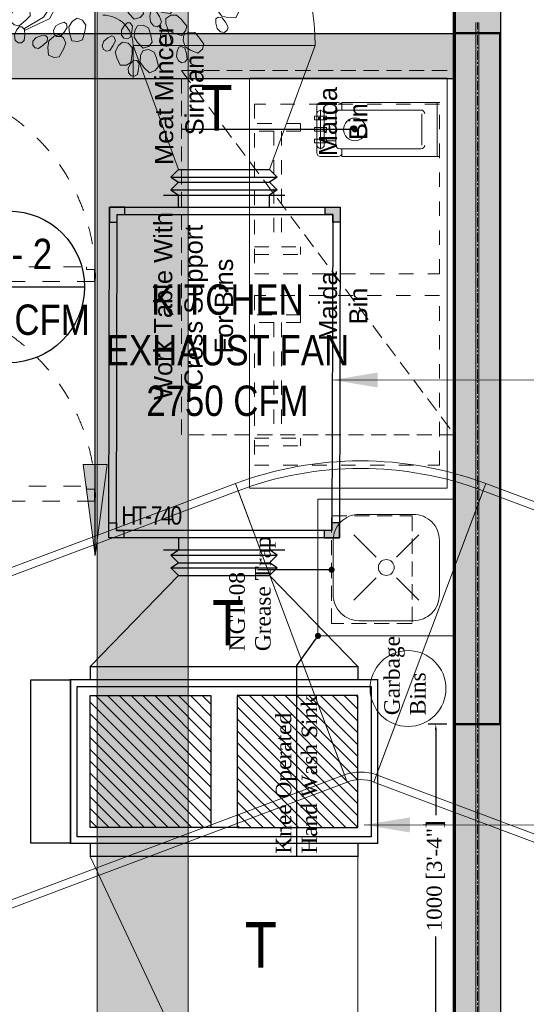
# Model space of a CAD drawing. Header units: millimetres. Extents: x -116878 to 389011, y -1241 to 103674.
# Tile 65 of 103: x 68962 to 70631, y 35125 to 38369. Entities that reach past the tile are written whole.
import ezdxf
from ezdxf.enums import TextEntityAlignment as Align

# ---------------------------------------------------------------- set-up
doc = ezdxf.new("R2010")
doc.units = ezdxf.units.MM
doc.header["$MEASUREMENT"] = 0
doc.header["$PDMODE"] = 3
for name, pattern in [('CENTER', [2, 1.25, -0.25, 0.25, -0.25]), ('Dash', [6.35, 3.175, -3.175]), ('DASHED', [0.75, 0.5, -0.25]), ('HIDDEN', [0.375, 0.25, -0.125])]:
    doc.linetypes.add(name, pattern=pattern)
doc.layers.get('0').update_dxf_attribs({"color": 252})
doc.layers.get('defpoints').update_dxf_attribs({"color": 2, "lineweight": 9})
for name, color, linetype, lineweight in [('07_Plants', 252, 'Continuous', 9), ('300 MM CABLE TRAY FOR ELECTRICAL', 4, 'Continuous', 5), ('A - TEXT', 252, 'Continuous', 13), ('A Equipments', 252, 'Continuous', 5), ('A-DETL', 252, 'Continuous', 9), ('A-FLOR', 252, 'Continuous', 18), ('CKD Equipments', 252, 'Continuous', 0), ('EQUIPMENT', 252, 'Continuous', 13), ('flooring 2', 252, 'Continuous', 0), ('Flooring 4', 252, 'Continuous', 0), ('M-HVAC-DUCT', 7, 'Continuous', 15), ('M-HVAC-DUCT-IDEN', 7, 'Continuous', 13), ('MEPTEK-SAD', 6, 'Continuous', 30), ('Wall New', 252, 'Continuous', 50)]:
    doc.layers.add(name, color=color, linetype=linetype, lineweight=lineweight)
for name, color, linetype in [('Equipment Name', 252, 'Continuous'), ('Legend', 7, 'Continuous'), ('MEPTEK-UNITS', 1, 'Continuous'), ('Wall', 252, 'Continuous')]:
    doc.layers.add(name, color=color, linetype=linetype)
doc.layers.add('MEPTEK-EQP-DX', color=30, linetype='Continuous', true_color=0xff7f00)
doc.layers.add('MEPTEK-KE-DUCT', color=220, linetype='Continuous', lineweight=20, true_color=0xff00bf)
doc.styles.add('ARIAL', font='ARIALN.TTF')
doc.styles.add('Arial Narrow', font='ARIALN.TTF')
doc.styles.add('CKD_Dimension Text', font='BOOKOSI.TTF')
doc.styles.add('style1', font='arial.ttf')
doc.styles.add('style12', font='BOOKOSI.TTF')
doc.dimstyles.new('Copy of Standard', dxfattribs={"dimtxt": 78, "dimasz": 60, "dimexe": 24, "dimexo": 24, "dimgap": 24, "dimtad": 1, "dimtoh": 1, "dimdec": 0, "dimzin": 0, "dimdsep": 46, "dimtxsty": 'Standard', "dimcen": 0.09, "dimadec": 0, "dimazin": 0, "dimtfac": 1, "dimtdec": 0, "dimtofl": 0, "dimtmove": 0, "dimatfit": 3, "dimfxl": 1, "dimtolj": 1, "dimtzin": 0, "dimarcsym": 0})
doc.dimstyles.new('TFS-Dim', dxfattribs={"dimtxt": 50, "dimasz": 20, "dimexe": 25, "dimexo": 25, "dimgap": 5, "dimtad": 0, "dimdec": 0, "dimzin": 0, "dimdsep": 46, "dimtxsty": 'style12', "dimcen": 0.09, "dimclrd": 8, "dimclre": 8, "dimadec": 0, "dimazin": 0, "dimtfac": 1, "dimtdec": 0, "dimtofl": 0, "dimtmove": 0, "dimatfit": 3, "dimldrblk": 'DOT', "dimfxl": 1, "dimtolj": 1, "dimtzin": 0, "dimlwd": -1, "dimlwe": -1, "dimarcsym": 0})

# ---------------------------------------------------------------- blocks, each defined once
blk = doc.blocks.new('zw$CED2')
at = {"layer": 'Flooring 4'}
blk.add_lwpolyline([(-4702.1, -14134.9), (-4702.1, -22937.2), (-8523, -22937.2), (-8523, -14134.9), (-7522.1, -14134.9), (-4702.1, -14134.9)], dxfattribs=at)
blk = doc.blocks.new('common wall')
at = {"layer": 'Wall'}
h = blk.add_hatch(color=253, dxfattribs=at)
h.dxf.hatch_style = 1
h.paths.add_polyline_path([(15937.48, 334.97), (15943.48, 334.97), (15943.52, 923.31), (15940.52, 924.39), (15937.52, 923.29)])
at = {"layer": 'Wall', "transparency": 33554687}
h = blk.add_hatch(dxfattribs=at)
h.set_pattern_fill('ANSI31', color=253, scale=0.03937)
h.set_pattern_definition([(45, (16320.20389, 379.2587976), (-0.003479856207, 0.003479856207), [])])
h.paths.add_polyline_path([(15826.43, 771.04), (15826.43, 765.14), (15937.48, 765.14), (15937.48, 771.04)])
at = {"layer": 'Wall'}
blk.add_lwpolyline([(15937.48, 334.97), (15943.48, 334.97), (15943.48, 812.27), (15943.53, 923.3), (15940.52, 924.39), (15937.53, 923.3), (15937.48, 812.27)], close=True, dxfattribs=at)
blk.add_lwpolyline([(15826.43, 771.04), (15937.48, 771.04), (15937.48, 765.14), (15826.43, 765.14), (15826.43, 771.04)], dxfattribs=at)
blk = doc.blocks.new('P1')
at = {"layer": '07_Plants'}
for points in [[(2293.3, -943.04), (2292.7, -942.61), (2292.14, -941.93), (2292.03, -941.12), (2292.35, -940.55), (2292.91, -940.39), (2293.44, -940.6), (2293.81, -941.46), (2294.06, -942.34), (2293.74, -942.91)], [(2287.98, -945.67), (2287.21, -945.24), (2286.52, -944.32), (2286.58, -943.26), (2286.92, -941.99), (2287.94, -941.8), (2288.72, -942.07), (2289.19, -943.45), (2289.38, -944.47), (2288.85, -945.3)], [(2295.1, -944.33), (2294.55, -943.64), (2294.23, -942.53), (2294.68, -941.57), (2295.46, -940.51), (2296.47, -940.7), (2297.1, -941.24), (2297.04, -942.7), (2296.85, -943.71), (2296.05, -944.3)], [(2301.02, -943.79), (2300.61, -943.18), (2300.34, -942.34), (2300.53, -941.55), (2301.03, -941.13), (2301.61, -941.18), (2302.04, -941.57), (2302.07, -942.5), (2301.98, -943.42), (2301.48, -943.83)], [(2285.83, -945.13), (2285.11, -944.94), (2284.35, -944.51), (2283.95, -943.79), (2284.04, -943.15), (2284.5, -942.8), (2285.08, -942.8), (2285.73, -943.47), (2286.29, -944.2), (2286.2, -944.85)], [(2302.24, -945.64), (2301.97, -944.81), (2302.07, -943.66), (2302.84, -942.92), (2303.95, -942.21), (2304.82, -942.75), (2305.22, -943.49), (2304.63, -944.82), (2304.09, -945.7), (2303.13, -945.96)], [(2291.33, -948.65), (2290.72, -948.02), (2290.31, -946.94), (2290.67, -945.94), (2291.36, -944.81), (2292.38, -944.92), (2293.06, -945.4), (2293.12, -946.86), (2293.02, -947.89), (2292.28, -948.54)], [(2295.31, -947.64), (2294.96, -946.99), (2294.76, -946.13), (2295.01, -945.36), (2295.54, -944.98), (2296.11, -945.08), (2296.51, -945.5), (2296.46, -946.43), (2296.3, -947.34), (2295.76, -947.72)], [(2297.77, -946.76), (2297.38, -946.13), (2297.13, -945.29), (2297.35, -944.5), (2297.86, -944.1), (2298.43, -944.16), (2298.85, -944.56), (2298.85, -945.49), (2298.74, -946.41), (2298.23, -946.81)], [(2298.93, -948.64), (2298.69, -947.8), (2298.83, -946.65), (2299.61, -945.94), (2300.74, -945.26), (2301.6, -945.83), (2301.97, -946.57), (2301.35, -947.89), (2300.78, -948.75), (2299.82, -948.98)], [(2307.95, -947.28), (2307.79, -946.56), (2307.84, -945.68), (2308.3, -945.01), (2308.92, -944.8), (2309.44, -945.06), (2309.7, -945.58), (2309.39, -946.45), (2308.98, -947.28), (2308.36, -947.49)], [(2281.82, -949.51), (2280.95, -949.37), (2279.97, -948.77), (2279.64, -947.75), (2279.5, -946.45), (2280.38, -945.9), (2281.21, -945.88), (2282.15, -947), (2282.69, -947.88), (2282.5, -948.84)], [(2284.72, -950.8), (2283.89, -950.53), (2283.02, -949.76), (2282.88, -948.71), (2282.96, -947.39), (2283.92, -947.01), (2284.74, -947.12), (2285.47, -948.39), (2285.86, -949.34), (2285.51, -950.26)], [(2288.85, -948.44), (2288.21, -948.07), (2287.6, -947.43), (2287.42, -946.64), (2287.69, -946.04), (2288.23, -945.84), (2288.78, -946), (2289.22, -946.82), (2289.55, -947.68), (2289.28, -948.28)], [(2308.41, -949.45), (2308.46, -948.57), (2308.98, -947.54), (2309.96, -947.12), (2311.25, -946.86), (2311.87, -947.69), (2311.97, -948.51), (2310.94, -949.55), (2310.12, -950.17), (2309.14, -950.07)], [(2279.62, -949.77), (2278.88, -949.86), (2278.01, -949.73), (2277.39, -949.2), (2277.24, -948.57), (2277.54, -948.08), (2278.08, -947.87), (2278.92, -948.26), (2279.71, -948.74), (2279.86, -949.38)], [(2287.75, -950.39), (2287.07, -950.12), (2286.36, -949.6), (2286.06, -948.84), (2286.23, -948.21), (2286.73, -947.92), (2287.3, -947.99), (2287.86, -948.73), (2288.32, -949.53), (2288.15, -950.16)], [(2295.22, -950.96), (2295.02, -950.11), (2295.22, -948.97), (2296.04, -948.3), (2297.2, -947.68), (2298.03, -948.3), (2298.36, -949.06), (2297.67, -950.34), (2297.05, -951.17), (2296.09, -951.35)], [(2305.51, -949.96), (2305.46, -949.22), (2305.63, -948.36), (2306.19, -947.76), (2306.83, -947.64), (2307.3, -947.97), (2307.49, -948.52), (2307.06, -949.34), (2306.53, -950.1), (2305.89, -950.22)], [(2282.39, -952.07), (2281.65, -952.04), (2280.82, -951.76), (2280.29, -951.14), (2280.25, -950.49), (2280.63, -950.06), (2281.2, -949.94), (2281.97, -950.47), (2282.66, -951.08), (2282.7, -951.73)], [(2289.7, -952.7), (2289, -952.17), (2288.42, -951.17), (2288.62, -950.13), (2289.11, -948.91), (2290.14, -948.85), (2290.89, -949.22), (2291.18, -950.65), (2291.24, -951.68), (2290.62, -952.44)], [(2292.52, -951.53), (2292.37, -950.81), (2292.43, -949.93), (2292.9, -949.27), (2293.52, -949.07), (2294.04, -949.33), (2294.29, -949.85), (2293.97, -950.72), (2293.55, -951.54), (2292.93, -951.74)], [(2305.67, -952.17), (2305.84, -951.31), (2306.5, -950.36), (2307.53, -950.09), (2308.84, -950.01), (2309.34, -950.92), (2309.32, -951.75), (2308.16, -952.63), (2307.25, -953.12), (2306.3, -952.88)], [(2296.88, -953.36), (2296.94, -952.48), (2297.47, -951.45), (2298.45, -951.05), (2299.75, -950.81), (2300.36, -951.64), (2300.45, -952.46), (2299.41, -953.49), (2298.58, -954.1), (2297.6, -953.98)], [(2310.3, -952.59), (2310.6, -951.91), (2311.15, -951.23), (2311.92, -950.96), (2312.55, -951.15), (2312.81, -951.66), (2312.72, -952.23), (2311.96, -952.76), (2311.14, -953.19), (2310.52, -953)], [(2313.14, -953.04), (2313.26, -952.31), (2313.62, -951.51), (2314.3, -951.05), (2314.95, -951.08), (2315.34, -951.51), (2315.39, -952.08), (2314.79, -952.79), (2314.11, -953.41), (2313.45, -953.38)], [(2286.04, -955.06), (2285.39, -954.72), (2284.74, -954.13), (2284.51, -953.34), (2284.74, -952.73), (2285.27, -952.49), (2285.83, -952.62), (2286.32, -953.41), (2286.7, -954.26), (2286.47, -954.87)], [(2288.83, -956.87), (2288.18, -956.28), (2287.7, -955.23), (2288, -954.21), (2288.62, -953.04), (2289.65, -953.08), (2290.35, -953.52), (2290.5, -954.98), (2290.46, -956.01), (2289.76, -956.7)], [(2293.38, -955.71), (2292.5, -955.76), (2291.42, -955.36), (2290.9, -954.43), (2290.49, -953.18), (2291.24, -952.47), (2292.05, -952.28), (2293.19, -953.18), (2293.9, -953.93), (2293.91, -954.92)], [(2307.14, -954.13), (2307.53, -953.34), (2308.42, -952.6), (2309.48, -952.61), (2310.77, -952.89), (2311.01, -953.89), (2310.77, -954.69), (2309.42, -955.23), (2308.41, -955.47), (2307.55, -954.98)], [(2279.07, -956.92), (2278.21, -957.11), (2277.08, -956.9), (2276.41, -956.07), (2275.81, -954.9), (2276.43, -954.08), (2277.2, -953.75), (2278.47, -954.46), (2279.3, -955.08), (2279.47, -956.05)], [(2304.46, -955.53), (2304.6, -954.81), (2305, -954.02), (2305.69, -953.59), (2306.34, -953.65), (2306.71, -954.09), (2306.75, -954.67), (2306.11, -955.35), (2305.41, -955.94), (2304.76, -955.88)], [(2312.8, -955.23), (2313.16, -954.43), (2314.01, -953.65), (2315.08, -953.62), (2316.37, -953.84), (2316.65, -954.83), (2316.45, -955.64), (2315.12, -956.23), (2314.13, -956.52), (2313.25, -956.07)], [(2293.63, -959.95), (2292.76, -960.08), (2291.65, -959.8), (2291.03, -958.93), (2290.51, -957.72), (2291.18, -956.94), (2291.97, -956.67), (2293.2, -957.45), (2293.98, -958.13), (2294.08, -959.11)], [(2305.81, -956.89), (2306.28, -956.33), (2307, -955.83), (2307.82, -955.78), (2308.36, -956.14), (2308.48, -956.71), (2308.23, -957.23), (2307.35, -957.52), (2306.44, -957.71), (2305.9, -957.35)], [(2308.84, -957.27), (2309.39, -956.59), (2310.41, -956.05), (2311.45, -956.29), (2312.65, -956.83), (2312.67, -957.86), (2312.27, -958.59), (2310.83, -958.83), (2309.8, -958.85), (2309.06, -958.19)], [(2277.12, -959.11), (2276.46, -959.46), (2275.61, -959.65), (2274.83, -959.39), (2274.46, -958.85), (2274.57, -958.29), (2275, -957.9), (2275.92, -957.95), (2276.83, -958.12), (2277.2, -958.66)], [(2281.45, -960.52), (2280.58, -960.66), (2279.46, -960.39), (2278.84, -959.52), (2278.3, -958.32), (2278.97, -957.54), (2279.76, -957.25), (2280.99, -958.03), (2281.78, -958.7), (2281.89, -959.68)], [(2302.03, -959.16), (2302.6, -958.7), (2303.41, -958.36), (2304.22, -958.47), (2304.68, -958.93), (2304.68, -959.51), (2304.33, -959.97), (2303.41, -960.09), (2302.49, -960.09), (2302.03, -959.63)], [(2304.85, -958.71), (2305.57, -958.21), (2306.7, -957.98), (2307.63, -958.5), (2308.63, -959.36), (2308.36, -960.35), (2307.77, -960.94), (2306.32, -960.76), (2305.33, -960.49), (2304.8, -959.66)], [(2314.99, -959.02), (2315.36, -958.38), (2315.99, -957.77), (2316.78, -957.58), (2317.38, -957.84), (2317.59, -958.38), (2317.43, -958.94), (2316.61, -959.38), (2315.75, -959.71), (2315.15, -959.45)], [(2275.49, -962.29), (2274.76, -962.77), (2273.62, -962.99), (2272.7, -962.45), (2271.72, -961.58), (2272, -960.59), (2272.6, -960.01), (2274.04, -960.21), (2275.03, -960.49), (2275.54, -961.34)], [(2313.87, -960.93), (2314.5, -960.32), (2315.58, -959.9), (2316.58, -960.26), (2317.71, -960.93), (2317.61, -961.96), (2317.13, -962.64), (2315.68, -962.71), (2314.65, -962.61), (2313.99, -961.88)], [(2279.2, -962.6), (2278.53, -962.91), (2277.67, -963.06), (2276.91, -962.75), (2276.57, -962.19), (2276.71, -961.63), (2277.16, -961.27), (2278.08, -961.38), (2278.98, -961.6), (2279.31, -962.16)], [(2284.36, -962.07), (2283.66, -962.3), (2282.78, -962.35), (2282.06, -961.97), (2281.78, -961.37), (2281.98, -960.83), (2282.46, -960.52), (2283.37, -960.73), (2284.24, -961.04), (2284.51, -961.63)], [(2308.83, -961.7), (2309.41, -961.24), (2310.22, -960.89), (2311.03, -961.01), (2311.49, -961.47), (2311.49, -962.05), (2311.14, -962.51), (2310.22, -962.62), (2309.3, -962.62), (2308.83, -962.16)], [(2274.04, -963.96), (2273.56, -964.52), (2272.83, -965.01), (2272.01, -965.05), (2271.47, -964.68), (2271.37, -964.11), (2271.62, -963.59), (2272.51, -963.31), (2273.42, -963.14), (2273.95, -963.51)], [(2285.04, -964.2), (2284.36, -964.51), (2283.5, -964.64), (2282.74, -964.33), (2282.41, -963.77), (2282.55, -963.21), (2283, -962.85), (2283.92, -962.97), (2284.82, -963.2), (2285.15, -963.76)], [(2307.1, -963.09), (2307.91, -962.74), (2309.07, -962.74), (2309.87, -963.43), (2310.68, -964.47), (2310.22, -965.39), (2309.53, -965.85), (2308.14, -965.39), (2307.22, -964.93), (2306.87, -964.01)], [(2311.26, -962.74), (2312.07, -962.39), (2313.22, -962.39), (2314.03, -963.09), (2314.84, -964.12), (2314.37, -965.05), (2313.68, -965.51), (2312.3, -965.05), (2311.37, -964.58), (2311.03, -963.66)], [(2317.72, -963.09), (2318.3, -962.62), (2319.1, -962.28), (2319.91, -962.39), (2320.37, -962.85), (2320.37, -963.43), (2320.03, -963.89), (2319.1, -964.01), (2318.18, -964.01), (2317.72, -963.55)], [(2279.38, -965.99), (2278.68, -966.52), (2277.56, -966.8), (2276.61, -966.32), (2275.58, -965.5), (2275.8, -964.5), (2276.37, -963.88), (2277.82, -964), (2278.83, -964.23), (2279.38, -965.04)], [(2315.99, -964.47), (2316.8, -964.12), (2317.95, -964.12), (2318.76, -964.82), (2319.57, -965.85), (2319.1, -966.78), (2318.41, -967.24), (2317.03, -966.78), (2316.1, -966.31), (2315.76, -965.39)], [(2284.47, -967), (2283.83, -967.6), (2282.75, -968), (2281.75, -967.62), (2280.64, -966.92), (2280.76, -965.9), (2281.25, -965.23), (2282.71, -965.19), (2283.73, -965.31), (2284.37, -966.06)], [(2299.42, -966.21), (2300.16, -966.23), (2301, -966.48), (2301.54, -967.09), (2301.6, -967.74), (2301.23, -968.18), (2300.67, -968.31), (2299.89, -967.81), (2299.18, -967.21), (2299.12, -966.56)], [(2303.21, -966.5), (2304.05, -966.76), (2304.93, -967.5), (2305.1, -968.55), (2305.06, -969.86), (2304.11, -970.27), (2303.28, -970.18), (2302.52, -968.94), (2302.11, -967.99), (2302.44, -967.06)], [(2276.17, -969.51), (2275.67, -970.23), (2274.68, -970.83), (2273.63, -970.67), (2272.4, -970.21), (2272.31, -969.19), (2272.65, -968.43), (2274.07, -968.09), (2275.1, -968), (2275.88, -968.6)], [(2278.03, -967.75), (2277.58, -968.34), (2276.88, -968.86), (2276.07, -968.95), (2275.51, -968.61), (2275.37, -968.05), (2275.6, -967.52), (2276.47, -967.18), (2277.36, -966.96), (2277.92, -967.3)], [(2280, -971.02), (2279.63, -971.82), (2278.77, -972.58), (2277.7, -972.6), (2276.41, -972.36), (2276.14, -971.36), (2276.36, -970.56), (2277.7, -969.98), (2278.69, -969.72), (2279.57, -970.18)], [(2275.43, -971.6), (2275.18, -972.29), (2274.67, -973.01), (2273.93, -973.34), (2273.29, -973.19), (2272.99, -972.7), (2273.04, -972.12), (2273.76, -971.54), (2274.55, -971.05), (2275.18, -971.2)], [(2283.09, -970.97), (2282.71, -971.6), (2282.06, -972.2), (2281.27, -972.37), (2280.67, -972.09), (2280.48, -971.55), (2280.64, -971), (2281.47, -970.58), (2282.34, -970.26), (2282.93, -970.54)], [(2290.97, -971.38), (2290.54, -972.14), (2289.62, -972.84), (2288.56, -972.78), (2287.29, -972.44), (2287.1, -971.42), (2287.37, -970.64), (2288.75, -970.17), (2289.77, -969.98), (2290.6, -970.51)], [(2297.11, -971.31), (2297.44, -972.13), (2297.41, -973.28), (2296.69, -974.07), (2295.64, -974.85), (2294.73, -974.37), (2294.28, -973.66), (2294.78, -972.29), (2295.26, -971.38), (2296.19, -971.06)], [(2304.01, -970.77), (2304.85, -971.03), (2305.74, -971.77), (2305.91, -972.82), (2305.86, -974.13), (2304.92, -974.54), (2304.09, -974.45), (2303.33, -973.21), (2302.92, -972.26), (2303.24, -971.33)], [(2307.15, -971.05), (2307.89, -971.07), (2308.73, -971.33), (2309.28, -971.93), (2309.33, -972.58), (2308.96, -973.03), (2308.4, -973.16), (2307.62, -972.65), (2306.91, -972.06), (2306.86, -971.41)], [(2281.13, -973.2), (2281, -973.93), (2280.63, -974.73), (2279.94, -975.18), (2279.29, -975.14), (2278.91, -974.71), (2278.86, -974.13), (2279.48, -973.43), (2280.17, -972.82), (2280.82, -972.86)], [(2292.97, -972.49), (2292.79, -973.21), (2292.35, -973.97), (2291.64, -974.37), (2290.99, -974.28), (2290.64, -973.82), (2290.64, -973.24), (2291.31, -972.59), (2292.04, -972.03), (2292.69, -972.12)], [(2308.22, -973.08), (2309.1, -973.15), (2310.12, -973.68), (2310.51, -974.67), (2310.75, -975.97), (2309.91, -976.57), (2309.08, -976.65), (2308.07, -975.6), (2307.47, -974.76), (2307.59, -973.79)], [(2310.51, -971.73), (2311.24, -971.59), (2312.11, -971.66), (2312.78, -972.14), (2312.97, -972.76), (2312.7, -973.27), (2312.18, -973.52), (2311.31, -973.19), (2310.49, -972.77), (2310.3, -972.14)], [(2290.01, -974.91), (2289.91, -975.78), (2289.33, -976.78), (2288.33, -977.14), (2287.03, -977.32), (2286.46, -976.46), (2286.41, -975.63), (2287.5, -974.66), (2288.36, -974.09), (2289.33, -974.25)], [(2293.8, -974.52), (2294.28, -975.25), (2294.48, -976.39), (2293.94, -977.31), (2293.06, -978.28), (2292.07, -977.99), (2291.5, -977.39), (2291.71, -975.94), (2292.01, -974.95), (2292.85, -974.45)], [(2302.85, -974.37), (2303.4, -974.86), (2303.89, -975.59), (2303.91, -976.41), (2303.54, -976.94), (2302.97, -977.04), (2302.46, -976.78), (2302.18, -975.89), (2302.02, -974.98), (2302.4, -974.45)], [(2279.42, -975.99), (2279.21, -976.85), (2278.51, -977.77), (2277.47, -978), (2276.16, -978.02), (2275.7, -977.09), (2275.75, -976.26), (2276.95, -975.43), (2277.88, -974.97), (2278.82, -975.25)], [(2310.92, -975.93), (2311.8, -975.9), (2312.88, -976.31), (2313.38, -977.25), (2313.76, -978.51), (2313, -979.2), (2312.18, -979.38), (2311.06, -978.45), (2310.36, -977.69), (2310.37, -976.71)], [(2313.04, -975.26), (2313.74, -975.04), (2314.62, -975.01), (2315.33, -975.41), (2315.59, -976.01), (2315.39, -976.54), (2314.9, -976.85), (2313.99, -976.62), (2313.13, -976.29), (2312.87, -975.69)], [(2279.48, -978.21), (2279.5, -978.95), (2279.29, -979.8), (2278.71, -980.38), (2278.06, -980.47), (2277.6, -980.12), (2277.44, -979.57), (2277.91, -978.76), (2278.46, -978.02), (2279.11, -977.93)], [(2287.78, -978.13), (2287.81, -979.01), (2287.4, -980.09), (2286.47, -980.6), (2285.21, -980.99), (2284.51, -980.23), (2284.33, -979.42), (2285.25, -978.29), (2286.01, -977.59), (2286.99, -977.59)], [(2290.35, -977.1), (2290.46, -977.83), (2290.35, -978.71), (2289.85, -979.35), (2289.22, -979.52), (2288.72, -979.23), (2288.49, -978.7), (2288.86, -977.84), (2289.32, -977.04), (2289.95, -976.87)], [(2292.5, -979.37), (2292.94, -980.13), (2293.08, -981.28), (2292.49, -982.16), (2291.56, -983.09), (2290.59, -982.74), (2290.05, -982.11), (2290.34, -980.68), (2290.69, -979.71), (2291.56, -979.25)], [(2294.2, -978.85), (2294.73, -979.36), (2295.17, -980.12), (2295.15, -980.94), (2294.75, -981.45), (2294.18, -981.52), (2293.68, -981.23), (2293.45, -980.33), (2293.34, -979.42), (2293.74, -978.9)], [(2302.54, -978.12), (2303.28, -978.59), (2303.93, -979.54), (2303.82, -980.6), (2303.43, -981.85), (2302.41, -982), (2301.63, -981.69), (2301.23, -980.29), (2301.08, -979.27), (2301.65, -978.46)], [(2304.66, -978.76), (2305.37, -978.97), (2306.11, -979.44), (2306.47, -980.17), (2306.36, -980.81), (2305.88, -981.14), (2305.3, -981.12), (2304.69, -980.42), (2304.16, -979.66), (2304.28, -979.02)], [(2312.18, -979.53), (2312.63, -980.12), (2312.95, -980.94), (2312.82, -981.74), (2312.35, -982.19), (2311.77, -982.18), (2311.32, -981.82), (2311.22, -980.89), (2311.25, -979.97), (2311.72, -979.52)], [(2284.79, -980.87), (2284.9, -981.74), (2284.58, -982.85), (2283.7, -983.44), (2282.48, -983.93), (2281.72, -983.24), (2281.46, -982.44), (2282.29, -981.24), (2282.98, -980.48), (2283.96, -980.4)], [(2288.46, -980.24), (2288.68, -980.95), (2288.72, -981.82), (2288.32, -982.54), (2287.73, -982.81), (2287.19, -982.6), (2286.88, -982.11), (2287.1, -981.21), (2287.43, -980.35), (2288.02, -980.08)], [(2296.78, -981.05), (2297.45, -981.36), (2298.12, -981.93), (2298.38, -982.7), (2298.17, -983.32), (2297.66, -983.58), (2297.09, -983.48), (2296.58, -982.7), (2296.16, -981.87), (2296.37, -981.26)], [(2305.57, -980.83), (2306.4, -981.12), (2307.25, -981.89), (2307.39, -982.95), (2307.28, -984.26), (2306.32, -984.63), (2305.5, -984.5), (2304.79, -983.23), (2304.41, -982.27), (2304.78, -981.35)], [(2307.78, -980.97), (2308.52, -981.02), (2309.35, -981.31), (2309.87, -981.94), (2309.9, -982.59), (2309.51, -983.01), (2308.95, -983.12), (2308.19, -982.58), (2307.5, -981.96), (2307.47, -981.31)], [(2285.65, -982.91), (2285.93, -983.6), (2286.04, -984.47), (2285.71, -985.21), (2285.14, -985.53), (2284.59, -985.37), (2284.24, -984.91), (2284.38, -983.99), (2284.63, -983.11), (2285.2, -982.79)], [(2295.01, -982.08), (2295.67, -982.65), (2296.19, -983.68), (2295.93, -984.71), (2295.36, -985.9), (2294.33, -985.89), (2293.61, -985.48), (2293.4, -984.04), (2293.41, -983), (2294.08, -982.28)], [(2291.56, -983.48), (2291.98, -984.25), (2292.08, -985.4), (2291.47, -986.27), (2290.51, -987.17), (2289.55, -986.79), (2289.03, -986.15), (2289.36, -984.72), (2289.73, -983.76), (2290.62, -983.33)], [(2293.1, -985.07), (2293.61, -985.6), (2294.03, -986.38), (2293.99, -987.19), (2293.57, -987.69), (2293, -987.75), (2292.51, -987.45), (2292.31, -986.54), (2292.22, -985.62), (2292.64, -985.12)]]:
    blk.add_lwpolyline(points, close=True, dxfattribs=at)
for points in [[(2298.45, -950.98), (2299.6, -948.9)], [(2299.14, -950.86), (2299.95, -949.02)], [(2293.72, -955.47), (2294.41, -957.09), (2295.91, -958.47), (2296.72, -958.01), (2297.64, -956.74), (2298.22, -954.09)], [(2298.91, -953.98), (2298.45, -955.82), (2298.22, -957.55), (2297.3, -958.7), (2297.3, -960.09), (2297.41, -962.28), (2298.57, -962.39), (2300.07, -961.24), (2300.87, -960.32), (2302.37, -959.97)], [(2295.15, -964.07), (2296.26, -963.09), (2296.72, -961.36), (2295.91, -959.63), (2293.95, -958.47), (2293.26, -955.71)], [(2315.3, -958.47), (2312.99, -959.16), (2311.37, -959.28), (2309.41, -959.4), (2308.6, -959.4)], [(2285.06, -963.55), (2287.26, -963.66), (2289.33, -964.01), (2290.37, -964.12), (2291.18, -964.82), (2293.03, -964.93), (2292.33, -963.55), (2291.53, -962.28), (2291.99, -959.86)], [(2292.56, -959.97), (2292.45, -961.24), (2292.45, -961.93), (2293.03, -963.32), (2293.6, -964.58), (2295.15, -964.07)], [(2308.37, -960.2), (2310.33, -959.97), (2313.1, -959.51), (2315.18, -958.93)], [(2305.37, -960.66), (2303.3, -960.66), (2302.14, -960.89), (2302.37, -961.82), (2303.76, -961.93), (2305.37, -962.62), (2306.99, -963.55)], [(2282.41, -963.55), (2280.68, -963.32), (2278.95, -963.55), (2278.14, -964.01)], [(2306.87, -964.12), (2305.6, -963.43), (2304.57, -963.2), (2303.07, -962.74), (2302.03, -962.62), (2300.87, -962.39), (2299.72, -963.09), (2298.1, -963.78), (2296.83, -964.24), (2297.76, -965.51), (2299.14, -966.31)], [(2278.49, -964.12), (2279.53, -963.78), (2280.68, -963.55), (2282.53, -964.01)], [(2289.8, -970), (2289.56, -968.27), (2289.45, -967.01), (2289.22, -965.62), (2289.22, -964.58), (2287.03, -964.24), (2285.06, -964.12)], [(2299.14, -967.01), (2297.64, -966.08), (2296.72, -965.39), (2296.14, -964.93), (2296.03, -966.31), (2297.3, -967.81), (2296.95, -969.43), (2295.91, -970.12), (2292.8, -972.08)], [(2291.99, -971.96), (2294.3, -970.35), (2295.8, -969.2), (2296.26, -968.16), (2295.45, -967.01), (2295.1, -965.51), (2292.91, -966.2), (2291.41, -965.74), (2289.91, -965.62), (2289.91, -967.35), (2290.26, -968.62), (2290.26, -970)], [(2311.26, -980.15), (2308.14, -978.65), (2307.1, -978.19), (2306.18, -976.46), (2305.37, -974.39)], [(2305.83, -974.16), (2306.64, -975.65), (2308.14, -977.96), (2311.26, -979.81)]]:
    blk.add_lwpolyline(points, dxfattribs=at)
blk = doc.blocks.new('total plants 1')
at = {"layer": '07_Plants', "xscale": -0.7807799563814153, "yscale": 0.7807799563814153, "zscale": 0.7807799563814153}
blk.add_blockref('P1', (15832.73, 671.29), dxfattribs=at)
blk = doc.blocks.new('A$C9668873d')
at = {"layer": 'A Equipments'}
blk.add_circle((0, 0), 37.5, dxfattribs=at)
at = {"layer": 'EQUIPMENT', "lineweight": 5, "ltscale": 25}
for p, q in [((-43.9, 132.7), (-31.9, 132.7)), ((-43.9, 93.7), (-43.9, 132.7)), ((-31.9, 93.7), (-31.9, 132.7)), ((6, 132.7), (-6, 132.7)), ((-6, 93.7), (-6, 132.7)), ((6, 93.7), (6, 132.7)), ((43.9, 132.7), (31.9, 132.7)), ((31.9, 93.7), (31.9, 132.7)), ((43.9, 93.7), (43.9, 132.7)), ((-89, 55), (-89, 113.2)), ((76.5, 125.7), (-76.5, 125.7)), ((-64.5, 113.7), (64.5, 113.7)), ((-37.5, 100.7), (-50, 100.7)), ((-37.5, 100.7), (37.5, 100.7)), ((37.5, 100.7), (50, 100.7)), ((89, 55), (89, 113.2)), ((-31.9, 93.7), (-43.9, 93.7)), ((-37.5, 62.5), (-37.5, 93.7)), ((-6, 93.7), (6, 93.7)), ((31.9, 93.7), (43.9, 93.7)), ((37.5, 62.5), (37.5, 93.7)), ((-89, -280.3), (-89, 42.5)), ((-64, 42.5), (-89, 42.5)), ((-64, -217.8), (-64, 50)), ((51.5, 62.5), (-51.5, 62.5)), ((64, 50), (64, -217.8)), ((64, 42.5), (89, 42.5)), ((89, 42.5), (89, -280.3)), ((51.5, -220.8), (-51.5, -220.8)), ((89, -270.8), (-89, -270.8))]:
    blk.add_line(p, q, dxfattribs=at)
for centre, start, end in [((-76.5, 113.2), 90, 180), ((-50, 113.2), 90, 180), ((-50, 113.2), 180, 270), ((50, 113.2), 0, 90), ((50, 113.2), 270, 0), ((76.5, 113.2), 0, 90), ((-76.5, 55), 180, 270), ((-51.5, 50), 90, 180), ((51.5, 50), 0, 90), ((76.5, 55), 270, 0), ((-51.5, -217.8), 180, 270), ((51.5, -217.8), 270, 0)]:
    blk.add_arc(centre, 12.5, start, end, dxfattribs=at)
blk = doc.blocks.new('G$C1CE0169D')
at = {"layer": 'EQUIPMENT', "color": 6, "linetype": 'Dash', "ltscale": 15}
for p, q in [((609.6, 558.8), (0, 558.8)), ((0, 558.8), (0, 0)), ((609.6, 0), (609.6, 558.8)), ((609.6, 495.3), (457.2, 495.3)), ((457.2, 469.9), (457.2, 495.3)), ((520.7, 469.9), (457.2, 469.9)), ((520.7, 88.9), (520.7, 469.9)), ((546.1, 88.9), (546.1, 469.9)), ((609.6, 469.9), (546.1, 469.9)), ((457.2, 88.9), (520.7, 88.9)), ((457.2, 63.5), (457.2, 88.9)), ((546.1, 88.9), (609.6, 88.9)), ((457.2, 63.5), (609.6, 63.5)), ((0, 0), (609.6, 0))]:
    blk.add_line(p, q, dxfattribs=at)
blk = doc.blocks.new('A$Cb4f927ba')
at = {"layer": 'EQUIPMENT'}
for p, q in [((-695, -757.6), (-695, -674.1)), ((-535.5, -674.1), (-695, -674.1)), ((-695, -678.9), (-535.5, -678.9)), ((-682.2, -698), (-682.2, -674.1)), ((-615.6, -674.1), (-615.6, -678.9)), ((-605.3, -674.1), (-605.3, -678.9)), ((-567.8, -678.9), (-567.8, -674.1)), ((-557.4, -678.9), (-557.4, -674.1)), ((-535.5, -688.6), (-535.5, -674.1)), ((-693.4, -765), (-693.4, -698)), ((-693.4, -698), (-7.5, -698)), ((-541.5, -696.3), (-648.3, -722.9)), ((-7.5, -698), (-7.5, -765)), ((-695, -763.4), (-695, -725.1)), ((-695, -725.1), (-573.8, -725.1)), ((-679.8, -737.9), (-669.6, -735.2)), ((-665.5, -750.6), (-679.8, -737.9)), ((-651.9, -727.6), (-651.9, -744.3)), ((-573.8, -725.1), (-573.8, -763.4)), ((-573.8, -763.4), (-695, -763.4)), ((-7.5, -765), (-693.4, -765)), ((-691, -762.4), (-675.9, -764.7)), ((-675.7, -753.3), (-665.5, -750.6))]:
    blk.add_line(p, q, dxfattribs=at)
blk.add_lwpolyline([(-700, -765), (0, -765), (0, 0), (-700, 0)], close=True, dxfattribs=at)
at = {"layer": 'EQUIPMENT', "color": 251, "linetype": 'Dash', "ltscale": 18}
blk.add_lwpolyline([(-671.9, -765), (-623.1, -765), (-623.1, -1412.3), (-632.3, -1412.3), (-632.3, -1438.4), (-671.9, -1438.4), (-671.9, -765)], dxfattribs=at)
at = {"layer": 'EQUIPMENT'}
blk.add_circle((-672.7, -744.3), 15.2, dxfattribs=at)
for centre, radius, start, end in [((-543.5, -688.6), 7.98, 284, 0), ((-672.7, -744.3), 9.57, 138.5573, 251.4427), ((-672.7, -744.3), 20.7, 261, 0), ((-672.7, -744.3), 9.57, 318.5573, 71.4427), ((-647.1, -727.6), 4.79, 104, 180), ((-533.1, -744.3), 115.7, 170.4727, 189.5273), ((-690.2, -757.6), 4.79, 180, 261)]:
    blk.add_arc(centre, radius, start, end, dxfattribs=at)
at = {"layer": 'EQUIPMENT', "color": 251, "linetype": 'Dash', "ltscale": 18}
blk.add_arc((-662.3, -786.7), 654.9, 270.0782, 359.8804, dxfattribs=at)
blk = doc.blocks.new('_Dot')
at = {"color": 0, "linetype": 'ByBlock', "lineweight": -2}
blk.add_line((-0.5, 0), (-1, 0), dxfattribs=at)
at = {"color": 0, "linetype": 'ByBlock', "lineweight": 0, "const_width": 0.5}
blk.add_lwpolyline([(-0.25, 0, 1), (0.25, 0, 1)], format="xyb", close=True, dxfattribs=at)
blk = doc.blocks.new('*E470', base_point=(12601.3, -1608))
at = {"layer": 'defpoints', "color": 0}
for p in [(13601.3, -1546.1), (12601.3, -1608), (13601.3, -1608)]:
    blk.add_point(p, dxfattribs=at)
at = {"layer": 'Equipment Name', "color": 8}
for p, q in [((12601.3, -1583), (12601.3, -1521.1)), ((13601.3, -1583), (13601.3, -1521.1)), ((12621.3, -1546.1), (12901.4, -1546.1)), ((13581.3, -1546.1), (13301.3, -1546.1))]:
    blk.add_line(p, q, dxfattribs=at)
for points in [[(12621.3, -1542.8), (12621.3, -1549.4), (12601.3, -1546.1)], [(13581.3, -1549.4), (13581.3, -1542.8), (13601.3, -1546.1)]]:
    blk.add_solid(points, dxfattribs=at)
at = {"layer": 'Equipment Name', "color": 0, "insert": (13101.3, -1546.1), "char_height": 50, "attachment_point": 5, "style": 'style12', "bg_fill": 3, "box_fill_scale": 1.25, "bg_fill_color": 257, "bg_fill_transparency": 0}
blk.add_mtext('\\A1;1000 [3\'-4"]', dxfattribs=at)
blk = doc.blocks.new('SCRUBBER')
at = {"layer": 'MEPTEK-UNITS', "true_color": 0x991b1e}
h = blk.add_hatch(dxfattribs=at)
h.set_pattern_fill('ANSI31', color=244, scale=10)
h.set_pattern_definition([(45, (-503545.953, 848610.544), (-22.4506403, 22.4506403), [])])
h.paths.add_polyline_path([(-250, -260), (250, -260), (250, -717.5), (-250, -717.5)])
h.paths.add_polyline_path([(-250, -160), (250, -160), (250, 297.5), (-250, 297.5)])
at = {"ltscale": 2}
blk.add_line((250, -160), (250, -260), dxfattribs=at)
at = {"layer": 'MEPTEK-UNITS', "const_width": 5}
for points in [[(310, 372.5), (310, -792.5), (-310, -792.5), (-310, 372.5)], [(-310, 297.5), (-360, 297.5), (-360, -717.5), (-310, -717.5)], [(310, 297.5), (360, 297.5), (360, -717.5), (310, -717.5)]]:
    blk.add_lwpolyline(points, close=True, dxfattribs=at)
at = {"layer": 'MEPTEK-UNITS'}
blk.add_lwpolyline([(285, 347.5), (285, -767.5), (-285, -767.5), (-285, 347.5)], close=True, dxfattribs=at)
at = {"layer": 'MEPTEK-UNITS', "color": 244, "true_color": 0x991b1e}
for points in [[(-250, -160), (250, -160), (250, 297.5), (-250, 297.5)], [(-250, -260), (250, -260), (250, -717.5), (-250, -717.5)]]:
    blk.add_lwpolyline(points, close=True, dxfattribs=at)
at = {"layer": 'MEPTEK-UNITS', "color": 6}
blk.add_lwpolyline([(-310, -792.5), (310, -792.5), (310, -942.5), (-310, -942.5)], close=True, dxfattribs=at)
blk = doc.blocks.new('KEF')
at = {"layer": 'MEPTEK-UNITS'}
h = blk.add_hatch(color=256, dxfattribs=at)
h.dxf.hatch_style = 1
h.paths.add_polyline_path([(-352.3, 1065), (-327.3, 1065), (-327.3, 1090), (-377.3, 1090), (-377.3, 1040), (-352.3, 1040)])
h = blk.add_hatch(color=256, dxfattribs=at)
h.dxf.hatch_style = 1
h.paths.add_polyline_path([(357.7, 1065), (332.7, 1065), (332.7, 1090), (382.7, 1090), (382.7, 1040), (357.7, 1040)])
h = blk.add_hatch(color=256, dxfattribs=at)
h.dxf.hatch_style = 1
h.paths.add_polyline_path([(-355, 25), (-330, 25), (-330, 0), (-380, 0), (-380, 50), (-355, 50)])
h = blk.add_hatch(color=256, dxfattribs=at)
h.dxf.hatch_style = 1
h.paths.add_polyline_path([(355, 25), (330, 25), (330, 0), (380, 0), (380, 50), (355, 50)])
at = {"layer": 'MEPTEK-UNITS', "color": 8}
for p, q in [((-150, 1213.8), (150, 1213.8)), ((-175, 1188.8), (175, 1188.8)), ((-150, 1172.3), (150, 1172.3)), ((-175, 1147.3), (175, 1147.3)), ((-200, 1129.5), (200, 1129.5)), ((-150, 1090), (-150, 1129.5)), ((150, 1090), (150, 1129.5)), ((-150, 0), (-150, -39.5)), ((150, 0), (150, -39.5)), ((-200, -39.5), (200, -39.5)), ((-175, -57.3), (175, -57.3)), ((-150, -82.3), (150, -82.3)), ((-175, -98.8), (175, -98.8)), ((-150, -123.8), (150, -123.8))]:
    blk.add_line(p, q, dxfattribs=at)
for points in [[(-150, 1213.8), (-175, 1188.8), (-150, 1172.3), (-175, 1147.3), (-150, 1129.5)], [(150, 1213.8), (175, 1188.8), (150, 1172.3), (175, 1147.3), (150, 1129.5)], [(-150, -123.8), (-175, -98.8), (-150, -82.3), (-175, -57.3), (-150, -39.5)], [(150, -123.8), (175, -98.8), (150, -82.3), (175, -57.3), (150, -39.5)]]:
    blk.add_lwpolyline(points, dxfattribs=at)
at = {"layer": 'MEPTEK-UNITS'}
for points in [[(382.7, 1090), (380, 0), (-380, 0), (-377.3, 1090)], [(-352.3, 1065), (-327.3, 1065), (-327.3, 1090), (-377.3, 1090), (-377.3, 1040), (-352.3, 1040)], [(357.7, 1065), (332.7, 1065), (332.7, 1090), (382.7, 1090), (382.7, 1040), (357.7, 1040)], [(357.7, 1065), (355, 25), (-355, 25), (-352.3, 1065)], [(-355, 25), (-330, 25), (-330, 0), (-380, 0), (-380, 50), (-355, 50)], [(355, 25), (330, 25), (330, 0), (380, 0), (380, 50), (355, 50)]]:
    blk.add_lwpolyline(points, close=True, dxfattribs=at)
at = {"layer": 'MEPTEK-UNITS', "attachment_point": 2, "style": 'ARIAL'}
for s, width, insert, char_height in [('KITCHEN\\PEXHAUST FAN \\P2750 CFM', 1145.445, (11, 835.3), 100), ('{\\T0.8;HT-740}', 664.177, (-241.2, 104, 0), 60)]:
    blk.add_mtext_dynamic_manual_height_columns(s, width=width, gutter_width=10, heights=[0], dxfattribs=dict(at, insert=insert, char_height=char_height))
blk = doc.blocks.new('V_Rectangular_Elbow - V_Elbow-17780391-AIR CONDITIONING HVAC LAYOUT- PART PLAN - L4-ZONE  7')
at = {"layer": 'M-HVAC-DUCT', "color": 140, "true_color": 0x00bfff}
for p, q in [((-145.2, 537), (512.5, -216.3)), ((-145.2, 537), (-145.2, 537)), ((-243.8, 500), (-243.8, 500)), ((-243.8, -500), (-243.8, 500)), ((512.5, -216.3), (512.5, -216.3)), ((-243.8, -500), (-243.8, -500))]:
    blk.add_line(p, q, dxfattribs=at)
for radius in [150, 1150]:
    blk.add_arc((-243.8, 650), radius, 270, 311.12, dxfattribs=at)
blk = doc.blocks.new('EQP TAG')
at = {"layer": 'Legend'}
blk.add_line((-250, 0), (250, 0), dxfattribs=at)
blk.add_circle((0, 0), 250, dxfattribs=at)
at = {"layer": 'Legend', "style": 'Arial Narrow'}
for tag, p in [('EQP_TAG', (0, 108.3)), ('CFM', (0, -108.3))]:
    blk.add_attdef(tag, text='', height=100, dxfattribs=at).set_placement(p, align=Align.MIDDLE_CENTER)
blk = doc.blocks.new('*E477', base_point=(5385.6, -2464.8, -9402.3))
at = {"layer": 'A-DETL', "linetype": 'CENTER', "ltscale": 25}
blk.add_line((9489, -1683.1), (15912.6, -1683.1), dxfattribs=at)
at = {"layer": 'A-FLOR', "color": 253, "lineweight": 15}
for p, q in [((9488.8, -1678.2), (15912.8, -1678.2)), ((15912.3, -1688.3), (9488.9, -1688.3))]:
    blk.add_line(p, q, dxfattribs=at)
at = {"layer": 'A-FLOR', "color": 252, "linetype": 'HIDDEN', "lineweight": 15, "ltscale": 500}
for p, q in [((9488.8, -1678.2), (15912.8, -1678.2)), ((15912.3, -1688.3), (9488.9, -1688.3))]:
    blk.add_line(p, q, dxfattribs=at)
at = {"layer": 'EQUIPMENT', "linetype": 'DASHED', "ltscale": 100}
blk.add_line((15753.8, -708.2), (14554.1, -1608.1), dxfattribs=at)
at = {"layer": 'EQUIPMENT'}
for p, q in [((14083.4, -1349.5), (14009.3, -1275.7)), ((14150.5, -1349.5), (14224.5, -1275.7)), ((14083.4, -1416.5), (14009.3, -1490.4)), ((14150.5, -1416.5), (14224.5, -1490.4))]:
    blk.add_line(p, q, dxfattribs=at)
at = {"layer": 'EQUIPMENT', "linetype": 'DASHED', "ltscale": 100}
for points in [[(15753.8, -1608.1), (14554.1, -1608.1), (14554.1, -708.2), (15753.8, -708.2)], [(13932.1, -1467.9), (13932.1, -1202.9), (14287.1, -1202.9), (14287.1, -1467.9)]]:
    blk.add_lwpolyline(points, close=True, dxfattribs=at)
at = {"layer": 'EQUIPMENT'}
for points in [[(14378.8, -1583.1), (15728.8, -1583.1), (15728.8, -932.9), (14378.8, -932.9)], [(14341.7, -1158), (13891.7, -1158), (13891.7, -1608), (14341.7, -1608)]]:
    blk.add_lwpolyline(points, close=True, dxfattribs=at)
blk.add_lwpolyline([(14206.4, -1208), (14027.4, -1208, 0.414214), (13941.7, -1293.7), (13941.7, -1472.3, 0.414214), (14027.4, -1558), (14206.4, -1558, 0.414214), (14292.1, -1472.3), (14292.1, -1293.7, 0.414214)], format="xyb", close=True, dxfattribs=at)
for centre, radius in [((13718.2, -1454.7), 125), ((14116.9, -1383), 26.2)]:
    blk.add_circle(centre, radius, dxfattribs=at)
at = {"layer": 'Wall New', "ltscale": 25}
blk.add_lwpolyline([(15876.8, -1758.1), (13601.3, -1758), (13601.3, -1608), (15876.8, -1608.1)], close=True, dxfattribs=at)
at = {"layer": 'CKD Equipments', "ltscale": 0.25, "rotation": 90}
for p in [(15012.6, -1558.1), (15643.6, -1558.1)]:
    blk.add_blockref('G$C1CE0169D', p, dxfattribs=at)
at = {"layer": 'EQUIPMENT'}
for p in [(15007.6, 1016.8), (15730.7, 1016.8)]:
    blk.add_blockref('A$Cb4f927ba', p, dxfattribs=at)
at = {"layer": 'EQUIPMENT', "xscale": -1}
blk.add_blockref('A$C9668873d', (15560.1, -1279.5), dxfattribs=at)
at = {"layer": 'A - TEXT', "char_height": 60, "width": 779.128, "attachment_point": 8, "style": 'style1'}
for s, insert in [('Work Table With\\PCross Support \\PFor Bins', (14978.5, -878.8, 28034)), ('Meat Mincer\\PSirman', (15673.7, -782, 28034)), ('Maida \\PBin', (14978.5, -1320.8, 28034)), ('Maida \\PBin', (15586, -1320.8, 28034))]:
    blk.add_mtext(s, dxfattribs=dict(at, insert=insert))
at = {"layer": 'Equipment Name', "color": 30, "linetype": 'Continuous', "lineweight": 5, "ltscale": 25, "insert": (6973.8, -648.4), "char_height": 75, "width": 1732.903, "attachment_point": 1, "rotation": 360, "style": 'CKD_Dimension Text'}
blk.add_mtext('\\pi579.40183;{\\fCentury Gothic|b0|i0|c0|p34;Bond Room}', dxfattribs=at)
at = {"layer": 'Equipment Name', "linetype": 'Continuous', "lineweight": 5, "ltscale": 25, "char_height": 51, "attachment_point": 1, "rotation": 0, "style": 'CKD_Dimension Text'}
for s, insert, width in [('NGT-08 \\PGrease Trap', (13841.4, -865.9), 912.449), ('\\A1;Knee Operated \\PHand Wash Sink', (13174.2, -1019.1, 0), 912.449), ('\\A1;Garbage \\PBins', (13630.4, -1376.3, 0), 663.355)]:
    blk.add_mtext(s, dxfattribs=dict(at, insert=insert, width=width))
at = {"layer": 'Equipment Name'}
for points in [[(15560.1, -1279.5), (15560.1, -708.2)], [(14109.6, -1202.9), (14109.6, -958.7)], [(13891.7, -1158), (13793.7, -1086.7), (13166.9, -1086.7)]]:
    blk.add_leader(points, dimstyle='TFS-Dim', override={"dimgap": 5, "dimtad": 0, "dimfxl": 0.18, "dimtfill": 1, "dimarcsym": 2}, dxfattribs=at)
blk.add_blockref('*E470', (12601.3, -1608), dxfattribs=at)

msp = doc.modelspace()

# ---------------------------------------------------------------- block references
at = {"layer": '07_Plants', "xscale": 25.4, "yscale": 25.4, "zscale": 25.4}
msp.add_blockref('total plants 1', (-287337.1, 40720.6), dxfattribs=at)
at = {"layer": 'flooring 2'}
msp.add_blockref('zw$CED2', (75096.5, 52308.8), dxfattribs=at)

# ---------------------------------------------------------------- next in the draw order: block references
at = {"layer": 'EQUIPMENT', "color": 8, "rotation": 90}
msp.add_blockref('*E477', (71251.2, 27832.7, -9402.3), dxfattribs=at)

# ---------------------------------------------------------------- next in the draw order: hatches: boundary and pattern name
at = {"layer": '300 MM CABLE TRAY FOR ELECTRICAL', "lineweight": 0}
h = msp.add_hatch(dxfattribs=at)
h.set_pattern_fill('HEX', color=256, scale=370.37037, angle=-90)
h.set_pattern_definition([(270, (89820.135, 258421.405), (80.187537, -1e-14), [46.296296, -92.592593]), (30, (89820.135, 258421.405), (-40.09377, 69.444444), [46.296296, -92.592593]), (330, (89820.135, 258375.11), (40.09377, 69.444444), [46.296296, -92.592593])])
h.paths.add_polyline_path([(69516.7, 41670), (69517.1, 32123.8), (69217.1, 32123.6), (69216.7, 41669.8)])
at = {"layer": 'MEPTEK-SAD'}
msp.add_hatch(color=256, dxfattribs=at).paths.add_polyline_path([(69210.4, 36603.8), (69250, 36903.7), (69171, 36903.8)], flags=0)

# ---------------------------------------------------------------- next in the draw order: linework, layer by layer
at = {"color": 244, "linetype": 'DASHED', "lineweight": 70, "ltscale": 0.6, "true_color": 0x991b1e}
msp.add_lwpolyline([(70394.5, 38555.1, -0.925711), (70396.8, 40187.1), (70394.5, 42190.5), (54123.6, 36013.3), (59399.4, 21932.5), (67804, 25227.5), (68958.9, 22338.8), (70465.4, 22887.8), (70546.9, 22858.9), (70554.6, 27248.3), (70394.5, 27247), (70396.9, 30343, -0.9334), (70394.5, 31976.5), (70394.5, 38555.1)], format="xyb", dxfattribs=at)
at = {"layer": '300 MM CABLE TRAY FOR ELECTRICAL', "lineweight": 0, "elevation": 0}
msp.add_lwpolyline([(69516.7, 41670), (69517.1, 32123.8), (69217.1, 32123.6), (69216.7, 41669.8)], close=True, dxfattribs=at)
at = {"layer": 'M-HVAC-DUCT', "color": 140, "true_color": 0x00bfff}
for p, q in [((69672.1, 36840.5), (66977.4, 35829.7)), ((66986.2, 35806.3), (69680.9, 36817.1)), ((69672.1, 36840.5), (70040.9, 35857.4)), ((70128.6, 35857.3), (70497.3, 36840.4)), ((70128.7, 35857.4), (70497.4, 36840.5)), ((70488.6, 36817), (71325, 36503.3)), ((71333.8, 36526.7), (70497.3, 36840.4)), ((70032.1, 35880.8), (67337.3, 34870)), ((70959.4, 35572.4), (70137.4, 35880.7)), ((67346.1, 34846.6), (70040.9, 35857.4)), ((70128.6, 35857.3), (70949.8, 35549.3))]:
    msp.add_line(p, q, dxfattribs=at)
for radius in [1175, 125]:
    msp.add_arc((70084.8, 35740.3), radius, 69.44, 110.56, dxfattribs=at)
at = {"layer": 'M-HVAC-DUCT-IDEN'}
for p, q in [((69250, 36903.7), (69171, 36903.8)), ((69171, 36903.8), (69210.4, 36603.8)), ((69210.4, 36603.8), (69250, 36903.7))]:
    msp.add_line(p, q, dxfattribs=at)
at = {"layer": 'MEPTEK-KE-DUCT'}
for p, q in [((69335.1, 38174), (69335.1, 38284.1)), ((69335.1, 38284.1), (69935.1, 38284.1)), ((69485.1, 37875.3), (69335.1, 38284.1)), ((69785.1, 37875.3), (69935.1, 38284.1)), ((69194.1, 36237.7), (69485.1, 36537.7)), ((70076.2, 36237.7), (69785.1, 36537.7)), ((69476.2, 35012), (69194.1, 35612)), ((70076.2, 32571.4), (70076.2, 35612))]:
    msp.add_line(p, q, dxfattribs=at)
for radius in [700, 100]:
    msp.add_arc((69235.1, 38284.1), radius, 0, 90, dxfattribs=at)
at = {"layer": 'MEPTEK-SAD'}
msp.add_line((69210.4, 36603.8), (69210.6, 39025.1), dxfattribs=at)

# ---------------------------------------------------------------- next in the draw order: block references
at = {"layer": 'M-HVAC-DUCT', "color": 140, "true_color": 0x00bfff, "rotation": 159.4399999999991}
msp.add_blockref('V_Rectangular_Elbow - V_Elbow-17780391-AIR CONDITIONING HVAC LAYOUT- PART PLAN - L4-ZONE  7', (70084.8, 36434.5), dxfattribs=at)
at = {"layer": 'MEPTEK-EQP-DX'}
msp.add_blockref('EQP TAG', (68925.1, 37488.7), dxfattribs=at).add_auto_attribs({'EQP_TAG': 'EA- 2', 'CFM': '2750 CFM'})
at = {"layer": 'MEPTEK-UNITS'}
msp.add_blockref('KEF', (69635.1, 36661.5), dxfattribs=at)
at = {"layer": 'MEPTEK-UNITS', "xscale": 0.8690211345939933, "yscale": 0.8690211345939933, "zscale": 0.8690211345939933, "rotation": 270}
msp.add_blockref('SCRUBBER', (69817.6, 35924.9), dxfattribs=at)
at = {"layer": 'Wall', "xscale": 25.4, "yscale": 25.4, "zscale": 25.4}
msp.add_blockref('common wall', (-334417.5, 18739.4), dxfattribs=at)

# ---------------------------------------------------------------- next in the draw order: texts
at = {"layer": 'MEPTEK-KE-DUCT', "char_height": 150, "attachment_point": 1, "style": 'ARIAL'}
for insert in [(69558.2, 38153.3), (69595.3, 36457.5), (69703.8, 35395.7)]:
    msp.add_mtext_dynamic_manual_height_columns('T', width=13628.462, gutter_width=1, heights=[0], dxfattribs=dict(at, insert=insert))

# ---------------------------------------------------------------- next in the draw order: leaders
at = {"layer": 'MEPTEK-UNITS'}
for points in [[(69991.4, 37182), (71591.7, 37179.6), (73470.6, 37179.6)], [(70097, 35716.3), (71591.7, 35714), (73971.2, 35714)]]:
    msp.add_leader(points, dimstyle='Copy of Standard', override={"dimasz": 150, "dimtad": 0, "dimdec": 0, "dimlfac": 1, "dimrnd": 0.0005, "dimpost": 'MM\\X', "dimclrd": 256, "dimclre": 4, "dimtdec": 0, "dimfxl": 0.18, "dimlwd": 0, "dimlwe": 0, "dimarcsym": 1}, dxfattribs=at)

doc.saveas('drawing.dxf')
